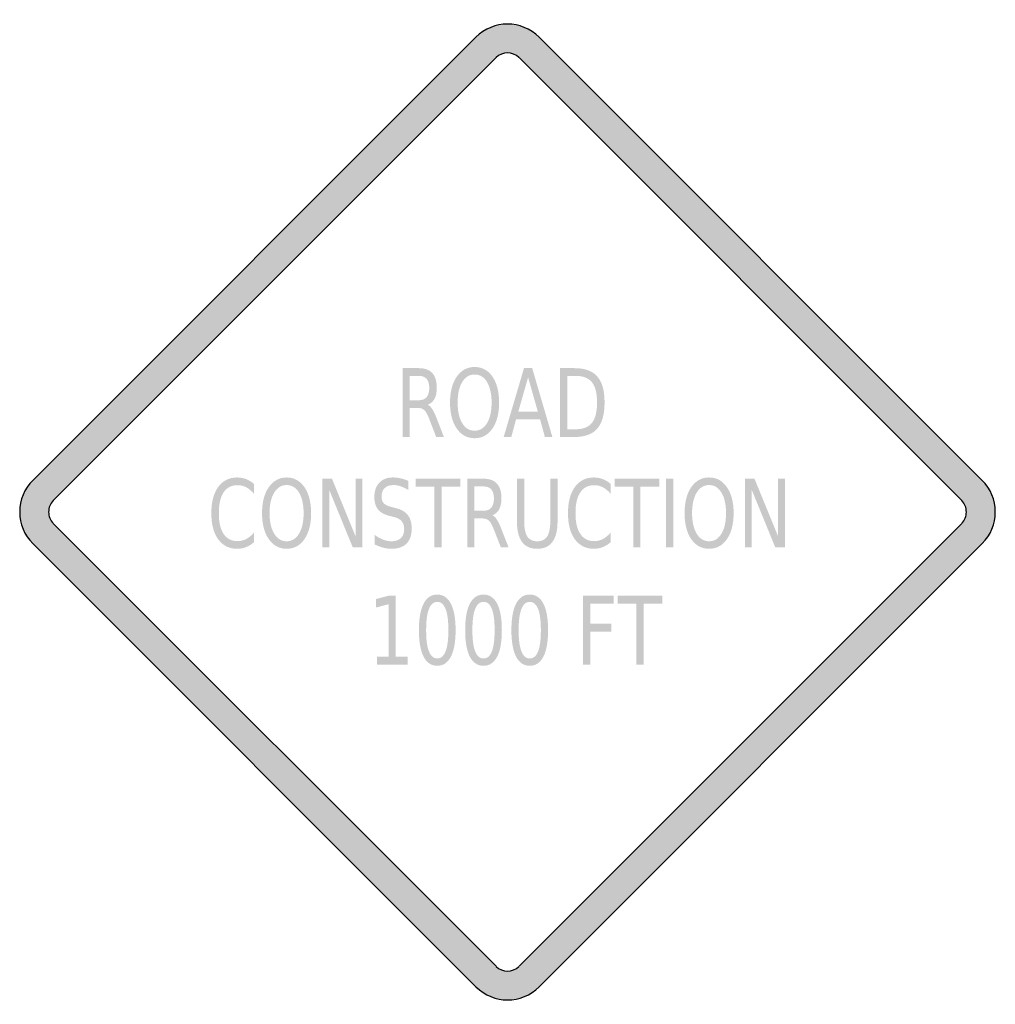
# Model space of a CAD drawing. Header units: inches. Extents: x -0.5 to 0.5, y -0.5 to 0.5.
import ezdxf

# ---------------------------------------------------------------- set-up
doc = ezdxf.new("R2010")
doc.units = ezdxf.units.IN
doc.header["$MEASUREMENT"] = 0

msp = doc.modelspace()

# ---------------------------------------------------------------- hatches: boundary and pattern name
h = msp.add_hatch(color=7)
h.paths.add_polyline_path([(0.0323, 0.4867), (0.4865, 0.0323), (0.4905, 0.0278), (0.4939, 0.0228), (0.4965, 0.0175), (0.4984, 0.012), (0.4995, 0.006), (0.5, 0), (0.4995, -0.006), (0.4984, -0.0118), (0.4965, -0.0175), (0.4939, -0.0228), (0.4905, -0.0278), (0.4865, -0.0323), (0.0323, -0.4867), (0.0278, -0.4907), (0.0227, -0.494), (0.0173, -0.4967), (0.0117, -0.4985), (0.006, -0.4997), (0.0002, -0.5), (-0.0057, -0.4997), (-0.0115, -0.4985), (-0.0172, -0.4967), (-0.0225, -0.494), (-0.0275, -0.4907), (-0.0323, -0.4867), (-0.4867, -0.0322), (-0.4905, -0.0278), (-0.4939, -0.0228), (-0.4965, -0.0175), (-0.4984, -0.0118), (-0.4995, -0.006), (-0.5, 0), (-0.4995, 0.006), (-0.4984, 0.012), (-0.4965, 0.0175), (-0.4939, 0.0228), (-0.4905, 0.0278), (-0.4867, 0.0323), (-0.0323, 0.4867), (-0.0277, 0.4907), (-0.0227, 0.494), (-0.0172, 0.4967), (-0.0117, 0.4985), (-0.0058, 0.4997), (0, 0.5), (0.0058, 0.4997), (0.0117, 0.4985), (0.0172, 0.4967), (0.0227, 0.494), (0.0277, 0.4907), (0.0323, 0.4867)])
h.paths.add_polyline_path([(0.4655, 0.0117), (0.0117, 0.4657), (0.0082, 0.4684), (0.0042, 0.4699), (0, 0.4705), (-0.0042, 0.4699), (-0.0082, 0.4684), (-0.0117, 0.4655), (-0.4655, 0.0117), (-0.467, 0.0102), (-0.4682, 0.0083), (-0.4692, 0.0063), (-0.4699, 0.0043), (-0.4704, 0.0022), (-0.4704, 0), (-0.4704, -0.0022), (-0.4699, -0.0042), (-0.4692, -0.0063), (-0.4682, -0.0082), (-0.467, -0.01), (-0.4655, -0.0117), (-0.0117, -0.4655), (-0.0082, -0.4682), (-0.0042, -0.4699), (0, -0.4704), (0.0042, -0.4699), (0.0082, -0.4682), (0.0117, -0.4655), (0.4655, -0.0117), (0.467, -0.01), (0.4682, -0.0082), (0.4692, -0.0063), (0.4699, -0.0042), (0.4704, -0.0022), (0.4704, 0), (0.4704, 0.0022), (0.4699, 0.0043), (0.4692, 0.0063), (0.4682, 0.0083), (0.467, 0.0102), (0.4655, 0.0117)], flags=0)
h = msp.add_hatch(color=7)
edge = h.paths.add_edge_path()
edge.add_spline(control_points=[(-0.0818, 0.1099), (-0.0802, 0.1093), (-0.0786, 0.1078), (-0.0772, 0.1055), (-0.0757, 0.1033), (-0.0742, 0.1001), (-0.0727, 0.0962)], knot_values=[0, 0, 0, 0, 1, 1, 1, 2, 2, 2, 2], degree=3, periodic=0)
edge.add_line((-0.0727, 0.0962), (-0.0652, 0.0769))
edge.add_line((-0.0652, 0.0769), (-0.0731, 0.0769))
edge.add_line((-0.0731, 0.0769), (-0.0801, 0.095))
edge.add_spline(control_points=[(-0.0801, 0.095), (-0.0818, 0.0997), (-0.0836, 0.1028), (-0.0853, 0.1044), (-0.0869, 0.1059), (-0.0892, 0.1067), (-0.0922, 0.1067)], knot_values=[0, 0, 0, 0, 1, 1, 1, 2, 2, 2, 2], degree=3, periodic=0)
edge.add_line((-0.0922, 0.1067), (-0.1002, 0.1067))
edge.add_line((-0.1002, 0.1067), (-0.1002, 0.0769))
edge.add_line((-0.1002, 0.0769), (-0.1075, 0.0769))
edge.add_line((-0.1075, 0.0769), (-0.1075, 0.1474))
edge.add_line((-0.1075, 0.1474), (-0.0909, 0.1474))
edge.add_spline(control_points=[(-0.0909, 0.1474), (-0.0847, 0.1474), (-0.0801, 0.1457), (-0.077, 0.1423), (-0.074, 0.1389), (-0.0725, 0.1339), (-0.0725, 0.1271), (-0.0725, 0.1226), (-0.0732, 0.119), (-0.0748, 0.116), (-0.0764, 0.1131), (-0.0787, 0.1111), (-0.0818, 0.1099)], knot_values=[0, 0, 0, 0, 1, 1, 1, 2, 2, 2, 3, 3, 3, 4, 4, 4, 4], degree=3, periodic=0)
edge = h.paths.add_edge_path(flags=0)
edge.add_line((-0.1002, 0.1395), (-0.1002, 0.1145))
edge.add_line((-0.1002, 0.1145), (-0.0909, 0.1145))
edge.add_spline(control_points=[(-0.0909, 0.1145), (-0.0874, 0.1145), (-0.0847, 0.1156), (-0.0829, 0.1177), (-0.0811, 0.1198), (-0.0802, 0.123), (-0.0802, 0.1271), (-0.0802, 0.1312), (-0.0811, 0.1343), (-0.0829, 0.1364), (-0.0847, 0.1385), (-0.0874, 0.1395), (-0.0909, 0.1395)], knot_values=[0, 0, 0, 0, 1, 1, 1, 2, 2, 2, 3, 3, 3, 4, 4, 4, 4], degree=3, periodic=0)
edge.add_line((-0.0909, 0.1395), (-0.1002, 0.1395))
h = msp.add_hatch(color=7)
edge = h.paths.add_edge_path()
edge.add_spline(control_points=[(-0.0337, 0.1486), (-0.0261, 0.1486), (-0.02, 0.1453), (-0.0154, 0.1387), (-0.0109, 0.1321), (-0.0086, 0.1232), (-0.0086, 0.1121), (-0.0086, 0.101), (-0.0109, 0.0921), (-0.0154, 0.0855), (-0.02, 0.0789), (-0.0261, 0.0756), (-0.0337, 0.0756), (-0.0413, 0.0756), (-0.0474, 0.0789), (-0.052, 0.0855), (-0.0566, 0.0921), (-0.0589, 0.1009), (-0.0589, 0.1121), (-0.0589, 0.1232), (-0.0566, 0.1321), (-0.052, 0.1387), (-0.0474, 0.1453), (-0.0413, 0.1486), (-0.0337, 0.1486)], knot_values=[0, 0, 0, 0, 1, 1, 1, 2, 2, 2, 3, 3, 3, 4, 4, 4, 5, 5, 5, 6, 6, 6, 7, 7, 7, 8, 8, 8, 8], degree=3, periodic=0)
edge = h.paths.add_edge_path(flags=0)
edge.add_spline(control_points=[(-0.0337, 0.1409), (-0.039, 0.1409), (-0.0433, 0.1383), (-0.0464, 0.1332), (-0.0496, 0.128), (-0.0511, 0.121), (-0.0511, 0.1121), (-0.0511, 0.1032), (-0.0496, 0.0962), (-0.0464, 0.091), (-0.0433, 0.0859), (-0.039, 0.0833), (-0.0337, 0.0833), (-0.0284, 0.0833), (-0.0241, 0.0859), (-0.021, 0.091), (-0.0179, 0.0962), (-0.0163, 0.1032), (-0.0163, 0.1121), (-0.0163, 0.121), (-0.0179, 0.128), (-0.021, 0.1332), (-0.0241, 0.1383), (-0.0284, 0.1409), (-0.0337, 0.1409)], knot_values=[0, 0, 0, 0, 1, 1, 1, 2, 2, 2, 3, 3, 3, 4, 4, 4, 5, 5, 5, 6, 6, 6, 7, 7, 7, 8, 8, 8, 8], degree=3, periodic=0)
h = msp.add_hatch(color=7)
h.paths.add_polyline_path([(0.0169, 0.1474), (0.0253, 0.1474), (0.046, 0.0769), (0.0383, 0.0769), (0.0334, 0.095), (0.0088, 0.095), (0.0039, 0.0769), (-0.0039, 0.0769), (0.0169, 0.1474)])
h.paths.add_polyline_path([(0.0211, 0.138), (0.0111, 0.1029), (0.0311, 0.1029), (0.0211, 0.138)], flags=0)
h = msp.add_hatch(color=7)
edge = h.paths.add_edge_path()
edge.add_line((0.0539, 0.1474), (0.0689, 0.1474))
edge.add_spline(control_points=[(0.0689, 0.1474), (0.0795, 0.1474), (0.0872, 0.1445), (0.0921, 0.1388), (0.0971, 0.1332), (0.0995, 0.1243), (0.0995, 0.1122), (0.0995, 0.1001), (0.097, 0.0912), (0.0921, 0.0855), (0.0872, 0.0798), (0.0794, 0.0769), (0.0689, 0.0769)], knot_values=[0, 0, 0, 0, 1, 1, 1, 2, 2, 2, 3, 3, 3, 4, 4, 4, 4], degree=3, periodic=0)
edge.add_line((0.0689, 0.0769), (0.0539, 0.0769))
edge.add_line((0.0539, 0.0769), (0.0539, 0.1474))
edge = h.paths.add_edge_path(flags=0)
edge.add_line((0.0612, 0.1395), (0.0612, 0.0848))
edge.add_line((0.0612, 0.0848), (0.0701, 0.0848))
edge.add_spline(control_points=[(0.0701, 0.0848), (0.0776, 0.0848), (0.0831, 0.087), (0.0866, 0.0914), (0.0901, 0.0958), (0.0918, 0.1027), (0.0918, 0.1122), (0.0918, 0.1216), (0.0901, 0.1286), (0.0866, 0.1329), (0.0831, 0.1373), (0.0776, 0.1395), (0.0701, 0.1395)], knot_values=[0, 0, 0, 0, 1, 1, 1, 2, 2, 2, 3, 3, 3, 4, 4, 4, 4], degree=3, periodic=0)
edge.add_line((0.0701, 0.1395), (0.0612, 0.1395))
h = msp.add_hatch(color=7)
edge = h.paths.add_edge_path()
edge.add_line((-0.2598, 0.0287), (-0.2598, 0.0186))
edge.add_spline(control_points=[(-0.2598, 0.0186), (-0.2623, 0.0216), (-0.265, 0.0238), (-0.2678, 0.0253), (-0.2706, 0.0268), (-0.2735, 0.0275), (-0.2767, 0.0275), (-0.2829, 0.0275), (-0.2876, 0.0251), (-0.291, 0.0201), (-0.2943, 0.0152), (-0.2959, 0.0081), (-0.2959, -0.0012), (-0.2959, -0.0105), (-0.2943, -0.0176), (-0.291, -0.0225), (-0.2876, -0.0274), (-0.2829, -0.0299), (-0.2767, -0.0299), (-0.2735, -0.0299), (-0.2706, -0.0291), (-0.2678, -0.0277), (-0.265, -0.0262), (-0.2623, -0.024), (-0.2598, -0.021)], knot_values=[0, 0, 0, 0, 1, 1, 1, 2, 2, 2, 3, 3, 3, 4, 4, 4, 5, 5, 5, 6, 6, 6, 7, 7, 7, 8, 8, 8, 8], degree=3, periodic=0)
edge.add_line((-0.2598, -0.021), (-0.2598, -0.0309))
edge.add_spline(control_points=[(-0.2598, -0.0309), (-0.2624, -0.0332), (-0.2651, -0.0349), (-0.268, -0.036), (-0.2709, -0.0371), (-0.2739, -0.0377), (-0.2771, -0.0377), (-0.2853, -0.0377), (-0.2918, -0.0344), (-0.2966, -0.0279), (-0.3013, -0.0214), (-0.3036, -0.0125), (-0.3036, -0.0012), (-0.3036, 0.0101), (-0.3013, 0.019), (-0.2966, 0.0256), (-0.2918, 0.0321), (-0.2853, 0.0354), (-0.2771, 0.0354), (-0.2739, 0.0354), (-0.2708, 0.0348), (-0.2679, 0.0337), (-0.265, 0.0326), (-0.2623, 0.0309), (-0.2598, 0.0287)], knot_values=[0, 0, 0, 0, 1, 1, 1, 2, 2, 2, 3, 3, 3, 4, 4, 4, 5, 5, 5, 6, 6, 6, 7, 7, 7, 8, 8, 8, 8], degree=3, periodic=0)
h = msp.add_hatch(color=7)
edge = h.paths.add_edge_path()
edge.add_spline(control_points=[(-0.2264, 0.0354), (-0.2188, 0.0354), (-0.2127, 0.032), (-0.2081, 0.0254), (-0.2036, 0.0188), (-0.2013, 0.0099), (-0.2013, -0.0012), (-0.2013, -0.0123), (-0.2036, -0.0212), (-0.2081, -0.0278), (-0.2127, -0.0344), (-0.2188, -0.0377), (-0.2264, -0.0377), (-0.234, -0.0377), (-0.2401, -0.0344), (-0.2447, -0.0278), (-0.2493, -0.0212), (-0.2516, -0.0123), (-0.2516, -0.0012), (-0.2516, 0.0099), (-0.2493, 0.0188), (-0.2447, 0.0254), (-0.2401, 0.032), (-0.234, 0.0354), (-0.2264, 0.0354)], knot_values=[0, 0, 0, 0, 1, 1, 1, 2, 2, 2, 3, 3, 3, 4, 4, 4, 5, 5, 5, 6, 6, 6, 7, 7, 7, 8, 8, 8, 8], degree=3, periodic=0)
edge = h.paths.add_edge_path(flags=0)
edge.add_spline(control_points=[(-0.2264, 0.0276), (-0.2318, 0.0276), (-0.236, 0.025), (-0.2391, 0.0199), (-0.2423, 0.0147), (-0.2439, 0.0077), (-0.2439, -0.0012), (-0.2439, -0.0101), (-0.2423, -0.0171), (-0.2391, -0.0222), (-0.236, -0.0274), (-0.2318, -0.03), (-0.2264, -0.03), (-0.2211, -0.03), (-0.2168, -0.0274), (-0.2137, -0.0222), (-0.2106, -0.0171), (-0.209, -0.0101), (-0.209, -0.0012), (-0.209, 0.0077), (-0.2106, 0.0147), (-0.2137, 0.0199), (-0.2168, 0.025), (-0.2211, 0.0276), (-0.2264, 0.0276)], knot_values=[0, 0, 0, 0, 1, 1, 1, 2, 2, 2, 3, 3, 3, 4, 4, 4, 5, 5, 5, 6, 6, 6, 7, 7, 7, 8, 8, 8, 8], degree=3, periodic=0)
for points in [[(-0.1898, 0.0341), (-0.1799, 0.0341), (-0.1558, -0.0248), (-0.1558, 0.0341), (-0.1487, 0.0341), (-0.1487, -0.0363), (-0.1586, -0.0363), (-0.1827, 0.0226), (-0.1827, -0.0363), (-0.1898, -0.0363), (-0.1898, 0.0341)], [(-0.0942, 0.0341), (-0.0483, 0.0341), (-0.0483, 0.0261), (-0.0676, 0.0261), (-0.0676, -0.0363), (-0.0749, -0.0363), (-0.0749, 0.0261), (-0.0942, 0.0261), (-0.0942, 0.0341)], [(0.1097, 0.0341), (0.1556, 0.0341), (0.1556, 0.0261), (0.1363, 0.0261), (0.1363, -0.0363), (0.129, -0.0363), (0.129, 0.0261), (0.1097, 0.0261), (0.1097, 0.0341)], [(0.1626, 0.0341), (0.17, 0.0341), (0.17, -0.0363), (0.1626, -0.0363), (0.1626, 0.0341)], [(0.2433, 0.0341), (0.2532, 0.0341), (0.2773, -0.0248), (0.2773, 0.0341), (0.2844, 0.0341), (0.2844, -0.0363), (0.2745, -0.0363), (0.2504, 0.0226), (0.2504, -0.0363), (0.2433, -0.0363), (0.2433, 0.0341)], [(-0.1338, -0.1482), (-0.1218, -0.1482), (-0.1218, -0.0945), (-0.1349, -0.0979), (-0.1349, -0.0892), (-0.1219, -0.0858), (-0.1146, -0.0858), (-0.1146, -0.1482), (-0.1025, -0.1482), (-0.1025, -0.1563), (-0.1338, -0.1563), (-0.1338, -0.1482)], [(0.0775, -0.0858), (0.1087, -0.0858), (0.1087, -0.0939), (0.0848, -0.0939), (0.0848, -0.1146), (0.1064, -0.1146), (0.1064, -0.1226), (0.0848, -0.1226), (0.0848, -0.1563), (0.0775, -0.1563), (0.0775, -0.0858)], [(0.1129, -0.0858), (0.1588, -0.0858), (0.1588, -0.0939), (0.1395, -0.0939), (0.1395, -0.1563), (0.1322, -0.1563), (0.1322, -0.0939), (0.1129, -0.0939), (0.1129, -0.0858)]]:
    msp.add_hatch(color=7).paths.add_polyline_path(points)
h = msp.add_hatch(color=7)
edge = h.paths.add_edge_path()
edge.add_line((-0.1015, 0.0318), (-0.1015, 0.0225))
edge.add_spline(control_points=[(-0.1015, 0.0225), (-0.1043, 0.0242), (-0.1069, 0.0255), (-0.1094, 0.0263), (-0.1119, 0.0272), (-0.1143, 0.0276), (-0.1166, 0.0276), (-0.1206, 0.0276), (-0.1237, 0.0266), (-0.1258, 0.0246), (-0.128, 0.0226), (-0.1291, 0.0197), (-0.1291, 0.016), (-0.1291, 0.0129), (-0.1284, 0.0106), (-0.1269, 0.009), (-0.1255, 0.0074), (-0.1228, 0.0061), (-0.1187, 0.0051)], knot_values=[0, 0, 0, 0, 1, 1, 1, 2, 2, 2, 3, 3, 3, 4, 4, 4, 5, 5, 5, 6, 6, 6, 6], degree=3, periodic=0)
edge.add_line((-0.1187, 0.0051), (-0.1143, 0.0039))
edge.add_spline(control_points=[(-0.1143, 0.0039), (-0.1088, 0.0026), (-0.1047, 0.0002), (-0.1021, -0.0032), (-0.0995, -0.0066), (-0.0982, -0.0112), (-0.0982, -0.0169), (-0.0982, -0.0237), (-0.1, -0.0289), (-0.1035, -0.0324), (-0.107, -0.0359), (-0.1122, -0.0377), (-0.119, -0.0377), (-0.1216, -0.0377), (-0.1244, -0.0373), (-0.1273, -0.0366), (-0.1302, -0.0358), (-0.1332, -0.0347), (-0.1363, -0.0332)], knot_values=[0, 0, 0, 0, 1, 1, 1, 2, 2, 2, 3, 3, 3, 4, 4, 4, 5, 5, 5, 6, 6, 6, 6], degree=3, periodic=0)
edge.add_line((-0.1363, -0.0332), (-0.1363, -0.0234))
edge.add_spline(control_points=[(-0.1363, -0.0234), (-0.1333, -0.0256), (-0.1303, -0.0272), (-0.1275, -0.0283), (-0.1246, -0.0294), (-0.1218, -0.03), (-0.119, -0.03), (-0.1149, -0.03), (-0.1116, -0.0289), (-0.1093, -0.0268), (-0.107, -0.0246), (-0.1059, -0.0216), (-0.1059, -0.0176), (-0.1059, -0.0142), (-0.1067, -0.0115), (-0.1084, -0.0095), (-0.11, -0.0076), (-0.1127, -0.0061), (-0.1164, -0.0051)], knot_values=[0, 0, 0, 0, 1, 1, 1, 2, 2, 2, 3, 3, 3, 4, 4, 4, 5, 5, 5, 6, 6, 6, 6], degree=3, periodic=0)
edge.add_line((-0.1164, -0.0051), (-0.1209, -0.004))
edge.add_spline(control_points=[(-0.1209, -0.004), (-0.1264, -0.0026), (-0.1304, -0.0004), (-0.1328, 0.0027), (-0.1352, 0.0057), (-0.1365, 0.0099), (-0.1365, 0.0153), (-0.1365, 0.0215), (-0.1348, 0.0264), (-0.1314, 0.03), (-0.128, 0.0336), (-0.1233, 0.0354), (-0.1174, 0.0354), (-0.1149, 0.0354), (-0.1122, 0.0351), (-0.1096, 0.0345), (-0.107, 0.0339), (-0.1043, 0.033), (-0.1015, 0.0318)], knot_values=[0, 0, 0, 0, 1, 1, 1, 2, 2, 2, 3, 3, 3, 4, 4, 4, 5, 5, 5, 6, 6, 6, 6], degree=3, periodic=0)
h = msp.add_hatch(color=7)
edge = h.paths.add_edge_path()
edge.add_spline(control_points=[(-0.0155, -0.0033), (-0.0139, -0.004), (-0.0124, -0.0055), (-0.0109, -0.0078), (-0.0094, -0.01), (-0.0079, -0.0131), (-0.0064, -0.0171)], knot_values=[0, 0, 0, 0, 1, 1, 1, 2, 2, 2, 2], degree=3, periodic=0)
edge.add_line((-0.0064, -0.0171), (0.0011, -0.0363))
edge.add_line((0.0011, -0.0363), (-0.0068, -0.0363))
edge.add_line((-0.0068, -0.0363), (-0.0138, -0.0183))
edge.add_spline(control_points=[(-0.0138, -0.0183), (-0.0156, -0.0136), (-0.0173, -0.0104), (-0.019, -0.0089), (-0.0207, -0.0073), (-0.023, -0.0066), (-0.0259, -0.0066)], knot_values=[0, 0, 0, 0, 1, 1, 1, 2, 2, 2, 2], degree=3, periodic=0)
edge.add_line((-0.0259, -0.0066), (-0.0339, -0.0066))
edge.add_line((-0.0339, -0.0066), (-0.0339, -0.0363))
edge.add_line((-0.0339, -0.0363), (-0.0413, -0.0363))
edge.add_line((-0.0413, -0.0363), (-0.0413, 0.0341))
edge.add_line((-0.0413, 0.0341), (-0.0247, 0.0341))
edge.add_spline(control_points=[(-0.0247, 0.0341), (-0.0184, 0.0341), (-0.0138, 0.0324), (-0.0108, 0.029), (-0.0077, 0.0257), (-0.0062, 0.0206), (-0.0062, 0.0138), (-0.0062, 0.0094), (-0.007, 0.0057), (-0.0085, 0.0028), (-0.0101, -0.0002), (-0.0124, -0.0022), (-0.0155, -0.0033)], knot_values=[0, 0, 0, 0, 1, 1, 1, 2, 2, 2, 3, 3, 3, 4, 4, 4, 4], degree=3, periodic=0)
edge = h.paths.add_edge_path(flags=0)
edge.add_line((-0.0339, 0.0262), (-0.0339, 0.0013))
edge.add_line((-0.0339, 0.0013), (-0.0247, 0.0013))
edge.add_spline(control_points=[(-0.0247, 0.0013), (-0.0211, 0.0013), (-0.0184, 0.0023), (-0.0166, 0.0044), (-0.0148, 0.0066), (-0.0139, 0.0097), (-0.0139, 0.0138), (-0.0139, 0.0179), (-0.0148, 0.021), (-0.0166, 0.0231), (-0.0184, 0.0252), (-0.0211, 0.0262), (-0.0247, 0.0262)], knot_values=[0, 0, 0, 0, 1, 1, 1, 2, 2, 2, 3, 3, 3, 4, 4, 4, 4], degree=3, periodic=0)
edge.add_line((-0.0247, 0.0262), (-0.0339, 0.0262))
h = msp.add_hatch(color=7)
edge = h.paths.add_edge_path()
edge.add_line((0.0097, 0.0341), (0.0171, 0.0341))
edge.add_line((0.0171, 0.0341), (0.0171, -0.0087))
edge.add_spline(control_points=[(0.0171, -0.0087), (0.0171, -0.0162), (0.0181, -0.0217), (0.0202, -0.025), (0.0224, -0.0283), (0.0258, -0.03), (0.0305, -0.03), (0.0352, -0.03), (0.0386, -0.0283), (0.0407, -0.025), (0.0428, -0.0217), (0.0439, -0.0162), (0.0439, -0.0087)], knot_values=[0, 0, 0, 0, 1, 1, 1, 2, 2, 2, 3, 3, 3, 4, 4, 4, 4], degree=3, periodic=0)
edge.add_line((0.0439, -0.0087), (0.0439, 0.0341))
edge.add_line((0.0439, 0.0341), (0.0513, 0.0341))
edge.add_line((0.0513, 0.0341), (0.0513, -0.0099))
edge.add_spline(control_points=[(0.0513, -0.0099), (0.0513, -0.0191), (0.0495, -0.026), (0.046, -0.0307), (0.0425, -0.0354), (0.0374, -0.0377), (0.0305, -0.0377), (0.0236, -0.0377), (0.0184, -0.0354), (0.0149, -0.0307), (0.0114, -0.026), (0.0097, -0.0191), (0.0097, -0.0099)], knot_values=[0, 0, 0, 0, 1, 1, 1, 2, 2, 2, 3, 3, 3, 4, 4, 4, 4], degree=3, periodic=0)
edge.add_line((0.0097, -0.0099), (0.0097, 0.0341))
h = msp.add_hatch(color=7)
edge = h.paths.add_edge_path()
edge.add_line((0.1058, 0.0287), (0.1058, 0.0186))
edge.add_spline(control_points=[(0.1058, 0.0186), (0.1033, 0.0216), (0.1007, 0.0238), (0.0978, 0.0253), (0.095, 0.0268), (0.0921, 0.0275), (0.0889, 0.0275), (0.0827, 0.0275), (0.078, 0.0251), (0.0747, 0.0201), (0.0713, 0.0152), (0.0697, 0.0081), (0.0697, -0.0012), (0.0697, -0.0105), (0.0713, -0.0176), (0.0747, -0.0225), (0.078, -0.0274), (0.0827, -0.0299), (0.0889, -0.0299), (0.0921, -0.0299), (0.095, -0.0291), (0.0978, -0.0277), (0.1007, -0.0262), (0.1033, -0.024), (0.1058, -0.021)], knot_values=[0, 0, 0, 0, 1, 1, 1, 2, 2, 2, 3, 3, 3, 4, 4, 4, 5, 5, 5, 6, 6, 6, 7, 7, 7, 8, 8, 8, 8], degree=3, periodic=0)
edge.add_line((0.1058, -0.021), (0.1058, -0.0309))
edge.add_spline(control_points=[(0.1058, -0.0309), (0.1032, -0.0332), (0.1005, -0.0349), (0.0976, -0.036), (0.0947, -0.0371), (0.0917, -0.0377), (0.0885, -0.0377), (0.0803, -0.0377), (0.0738, -0.0344), (0.069, -0.0279), (0.0643, -0.0214), (0.062, -0.0125), (0.062, -0.0012), (0.062, 0.0101), (0.0643, 0.019), (0.069, 0.0256), (0.0738, 0.0321), (0.0803, 0.0354), (0.0885, 0.0354), (0.0917, 0.0354), (0.0948, 0.0348), (0.0977, 0.0337), (0.1006, 0.0326), (0.1033, 0.0309), (0.1058, 0.0287)], knot_values=[0, 0, 0, 0, 1, 1, 1, 2, 2, 2, 3, 3, 3, 4, 4, 4, 5, 5, 5, 6, 6, 6, 7, 7, 7, 8, 8, 8, 8], degree=3, periodic=0)
h = msp.add_hatch(color=7)
edge = h.paths.add_edge_path()
edge.add_spline(control_points=[(0.2066, 0.0354), (0.2143, 0.0354), (0.2204, 0.032), (0.2249, 0.0254), (0.2295, 0.0188), (0.2318, 0.0099), (0.2318, -0.0012), (0.2318, -0.0123), (0.2295, -0.0212), (0.2249, -0.0278), (0.2204, -0.0344), (0.2143, -0.0377), (0.2066, -0.0377), (0.199, -0.0377), (0.1929, -0.0344), (0.1883, -0.0278), (0.1838, -0.0212), (0.1815, -0.0123), (0.1815, -0.0012), (0.1815, 0.0099), (0.1838, 0.0188), (0.1883, 0.0254), (0.1929, 0.032), (0.199, 0.0354), (0.2066, 0.0354)], knot_values=[0, 0, 0, 0, 1, 1, 1, 2, 2, 2, 3, 3, 3, 4, 4, 4, 5, 5, 5, 6, 6, 6, 7, 7, 7, 8, 8, 8, 8], degree=3, periodic=0)
edge = h.paths.add_edge_path(flags=0)
edge.add_spline(control_points=[(0.2066, 0.0276), (0.2013, 0.0276), (0.1971, 0.025), (0.1939, 0.0199), (0.1908, 0.0147), (0.1892, 0.0077), (0.1892, -0.0012), (0.1892, -0.0101), (0.1908, -0.0171), (0.1939, -0.0222), (0.1971, -0.0274), (0.2013, -0.03), (0.2066, -0.03), (0.212, -0.03), (0.2162, -0.0274), (0.2193, -0.0222), (0.2225, -0.0171), (0.224, -0.0101), (0.224, -0.0012), (0.224, 0.0077), (0.2225, 0.0147), (0.2193, 0.0199), (0.2162, 0.025), (0.212, 0.0276), (0.2066, 0.0276)], knot_values=[0, 0, 0, 0, 1, 1, 1, 2, 2, 2, 3, 3, 3, 4, 4, 4, 5, 5, 5, 6, 6, 6, 7, 7, 7, 8, 8, 8, 8], degree=3, periodic=0)
h = msp.add_hatch(color=7)
edge = h.paths.add_edge_path()
edge.add_spline(control_points=[(-0.072, -0.0846), (-0.0659, -0.0846), (-0.0613, -0.0877), (-0.0581, -0.0939), (-0.0548, -0.1002), (-0.0532, -0.1092), (-0.0532, -0.1211), (-0.0532, -0.133), (-0.0548, -0.142), (-0.0581, -0.1483), (-0.0613, -0.1545), (-0.0659, -0.1576), (-0.072, -0.1576), (-0.0781, -0.1576), (-0.0828, -0.1545), (-0.086, -0.1483), (-0.0892, -0.142), (-0.0908, -0.133), (-0.0908, -0.1211), (-0.0908, -0.1092), (-0.0892, -0.1002), (-0.086, -0.0939), (-0.0828, -0.0877), (-0.0781, -0.0846), (-0.072, -0.0846)], knot_values=[0, 0, 0, 0, 1, 1, 1, 2, 2, 2, 3, 3, 3, 4, 4, 4, 5, 5, 5, 6, 6, 6, 7, 7, 7, 8, 8, 8, 8], degree=3, periodic=0)
edge = h.paths.add_edge_path(flags=0)
edge.add_spline(control_points=[(-0.072, -0.0921), (-0.0758, -0.0921), (-0.0786, -0.0945), (-0.0805, -0.0994), (-0.0825, -0.1042), (-0.0834, -0.1114), (-0.0834, -0.1211), (-0.0834, -0.1308), (-0.0825, -0.138), (-0.0805, -0.1428), (-0.0786, -0.1477), (-0.0758, -0.1501), (-0.072, -0.1501), (-0.0682, -0.1501), (-0.0654, -0.1477), (-0.0635, -0.1428), (-0.0615, -0.138), (-0.0606, -0.1308), (-0.0606, -0.1211), (-0.0606, -0.1114), (-0.0615, -0.1042), (-0.0635, -0.0994), (-0.0654, -0.0945), (-0.0682, -0.0921), (-0.072, -0.0921)], knot_values=[0, 0, 0, 0, 1, 1, 1, 2, 2, 2, 3, 3, 3, 4, 4, 4, 5, 5, 5, 6, 6, 6, 7, 7, 7, 8, 8, 8, 8], degree=3, periodic=0)
h = msp.add_hatch(color=7)
edge = h.paths.add_edge_path()
edge.add_spline(control_points=[(-0.0246, -0.0846), (-0.0185, -0.0846), (-0.0139, -0.0877), (-0.0106, -0.0939), (-0.0074, -0.1002), (-0.0058, -0.1092), (-0.0058, -0.1211), (-0.0058, -0.133), (-0.0074, -0.142), (-0.0106, -0.1483), (-0.0139, -0.1545), (-0.0185, -0.1576), (-0.0246, -0.1576), (-0.0307, -0.1576), (-0.0353, -0.1545), (-0.0386, -0.1483), (-0.0418, -0.142), (-0.0434, -0.133), (-0.0434, -0.1211), (-0.0434, -0.1092), (-0.0418, -0.1002), (-0.0386, -0.0939), (-0.0353, -0.0877), (-0.0307, -0.0846), (-0.0246, -0.0846)], knot_values=[0, 0, 0, 0, 1, 1, 1, 2, 2, 2, 3, 3, 3, 4, 4, 4, 5, 5, 5, 6, 6, 6, 7, 7, 7, 8, 8, 8, 8], degree=3, periodic=0)
edge = h.paths.add_edge_path(flags=0)
edge.add_spline(control_points=[(-0.0246, -0.0921), (-0.0284, -0.0921), (-0.0312, -0.0945), (-0.0331, -0.0994), (-0.0351, -0.1042), (-0.036, -0.1114), (-0.036, -0.1211), (-0.036, -0.1308), (-0.0351, -0.138), (-0.0331, -0.1428), (-0.0312, -0.1477), (-0.0284, -0.1501), (-0.0246, -0.1501), (-0.0208, -0.1501), (-0.0179, -0.1477), (-0.016, -0.1428), (-0.0141, -0.138), (-0.0132, -0.1308), (-0.0132, -0.1211), (-0.0132, -0.1114), (-0.0141, -0.1042), (-0.016, -0.0994), (-0.0179, -0.0945), (-0.0208, -0.0921), (-0.0246, -0.0921)], knot_values=[0, 0, 0, 0, 1, 1, 1, 2, 2, 2, 3, 3, 3, 4, 4, 4, 5, 5, 5, 6, 6, 6, 7, 7, 7, 8, 8, 8, 8], degree=3, periodic=0)
h = msp.add_hatch(color=7)
edge = h.paths.add_edge_path()
edge.add_spline(control_points=[(0.0228, -0.0846), (0.0289, -0.0846), (0.0335, -0.0877), (0.0368, -0.0939), (0.04, -0.1002), (0.0416, -0.1092), (0.0416, -0.1211), (0.0416, -0.133), (0.04, -0.142), (0.0368, -0.1483), (0.0335, -0.1545), (0.0289, -0.1576), (0.0228, -0.1576), (0.0167, -0.1576), (0.0121, -0.1545), (0.0088, -0.1483), (0.0056, -0.142), (0.004, -0.133), (0.004, -0.1211), (0.004, -0.1092), (0.0056, -0.1002), (0.0088, -0.0939), (0.0121, -0.0877), (0.0167, -0.0846), (0.0228, -0.0846)], knot_values=[0, 0, 0, 0, 1, 1, 1, 2, 2, 2, 3, 3, 3, 4, 4, 4, 5, 5, 5, 6, 6, 6, 7, 7, 7, 8, 8, 8, 8], degree=3, periodic=0)
edge = h.paths.add_edge_path(flags=0)
edge.add_spline(control_points=[(0.0228, -0.0921), (0.019, -0.0921), (0.0162, -0.0945), (0.0143, -0.0994), (0.0124, -0.1042), (0.0114, -0.1114), (0.0114, -0.1211), (0.0114, -0.1308), (0.0124, -0.138), (0.0143, -0.1428), (0.0162, -0.1477), (0.019, -0.1501), (0.0228, -0.1501), (0.0266, -0.1501), (0.0295, -0.1477), (0.0314, -0.1428), (0.0333, -0.138), (0.0342, -0.1308), (0.0342, -0.1211), (0.0342, -0.1114), (0.0333, -0.1042), (0.0314, -0.0994), (0.0295, -0.0945), (0.0266, -0.0921), (0.0228, -0.0921)], knot_values=[0, 0, 0, 0, 1, 1, 1, 2, 2, 2, 3, 3, 3, 4, 4, 4, 5, 5, 5, 6, 6, 6, 7, 7, 7, 8, 8, 8, 8], degree=3, periodic=0)

# ---------------------------------------------------------------- linework, layer by layer
at = {"color": 7}
for p, q in [((-0.4867, 0.0323), (-0.0323, 0.4867)), ((0.0323, 0.4867), (0.4867, 0.0323)), ((-0.4656, 0.0118), (-0.0117, 0.4656)), ((0.0118, 0.4656), (0.4656, 0.0118)), ((-0.0117, -0.4655), (-0.4656, -0.0117)), ((0.4656, -0.0117), (0.0118, -0.4655)), ((-0.0323, -0.4866), (-0.4867, -0.0322)), ((0.4867, -0.0322), (0.0323, -0.4866))]:
    msp.add_line(p, q, dxfattribs=at)
for points in [[(0.0324, 0.4866), (0.0145, 0.5045), (-0.0145, 0.5045), (-0.0324, 0.4866)], [(0.0117, 0.4656), (0.0052, 0.4721), (-0.0052, 0.4721), (-0.0117, 0.4656)], [(-0.0117, -0.4656), (-0.0052, -0.472), (0.0052, -0.472), (0.0117, -0.4656)], [(-0.0323, -0.4866), (-0.0144, -0.5045), (0.0146, -0.5045), (0.0325, -0.4866)]]:
    msp.add_open_spline(points, degree=3, dxfattribs=at)
for points in [[(-0.4866, 0.0324), (-0.4952, 0.0238), (-0.5, 0.0122), (-0.5, 0), (-0.5, -0.0121), (-0.4952, -0.0238), (-0.4866, -0.0323)], [(0.4866, -0.0323), (0.4952, -0.0238), (0.5, -0.0121), (0.5, 0), (0.5, 0.0122), (0.4952, 0.0238), (0.4866, 0.0324)], [(-0.4656, 0.0117), (-0.4687, 0.0086), (-0.4704, 0.0044), (-0.4704, 0), (-0.4704, -0.0043), (-0.4687, -0.0085), (-0.4656, -0.0116)], [(0.4656, -0.0116), (0.4687, -0.0085), (0.4704, -0.0043), (0.4704, 0), (0.4704, 0.0044), (0.4687, 0.0086), (0.4656, 0.0117)]]:
    msp.add_open_spline(points, degree=3, knots=[0, 0, 0, 0, 1, 1, 1, 2, 2, 2, 2], dxfattribs=at)

doc.saveas('drawing.dxf')
